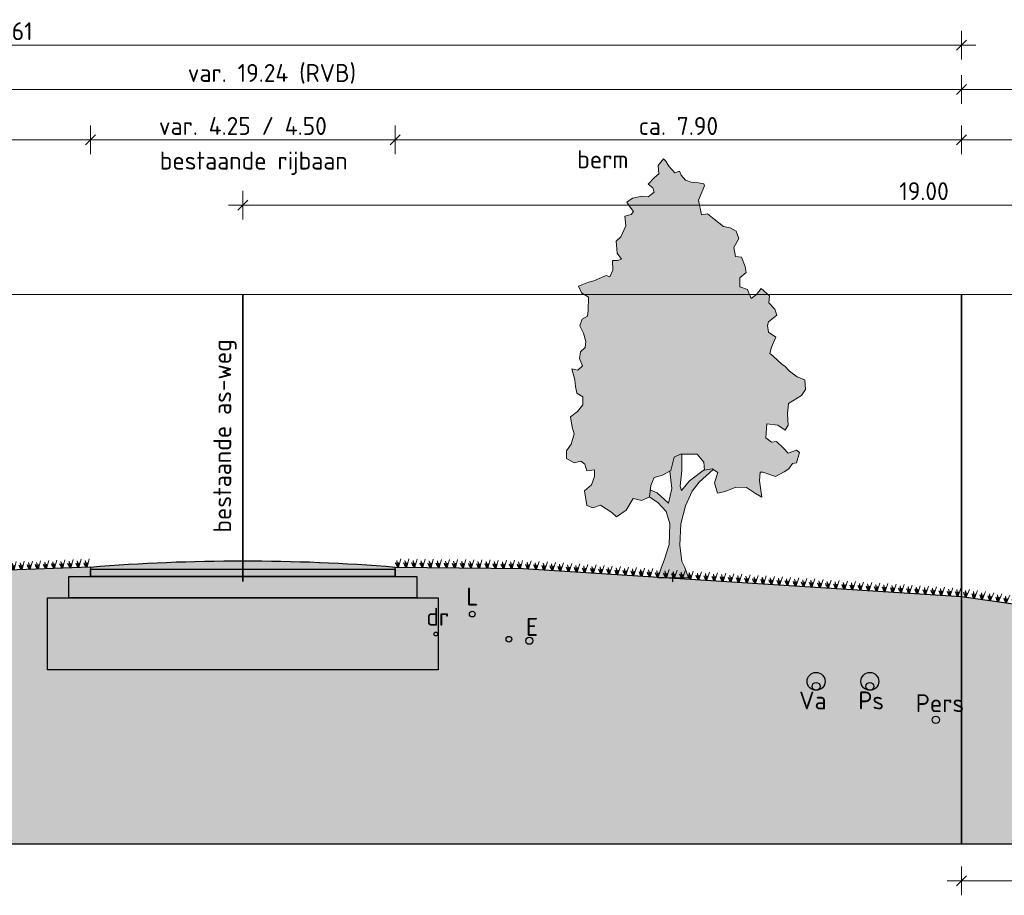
# Model space of a CAD drawing. Header units: metres. Extents: x 158819 to 159767, y 483764 to 484333.
# Tile 31 of 41: x 159344 to 159358, y 484028 to 484040. Entities that reach past the tile are written whole.
import ezdxf

# ---------------------------------------------------------------- set-up
doc = ezdxf.new("R2010")
doc.units = ezdxf.units.M
doc.linetypes.add('AL-NAP_LIJN', pattern=[15.25, 12, -1.5, 0.25, -1.5])
doc.linetypes.add('XX-HART', pattern=[12, 4, -2, 0, -2, 4])
doc.layers.get('0').update_dxf_attribs({"lineweight": 25})
doc.layers.get('Defpoints').update_dxf_attribs({"lineweight": 25, "true_color": 0xff7fff})
for name, color, linetype, lineweight in [('N-WE-GR-BOOM-1e-A', 90, 'Continuous', 25), ('N-WE-GR-BOOM-1e-SD', 90, 'Continuous', 25), ('N-WE-KG-GRENS_PERCEEL-G', 150, 'KG-PERCEEL', 35), ('N-WE-VH-KANTVERHARDING-G', 7, 'Continuous', 25), ('X-XX-AL-M', 7, 'Continuous', 18), ('X-XX-AL-NAP-G', 7, 'AL-NAP_LIJN', 18), ('X-XX-AL-PROFIEL-B-G', 7, 'Continuous', 25), ('X-XX-AL-PROFIELEN_NIEUWE-G', 7, 'Continuous', 35), ('X-XX-AL-T25', 7, 'Continuous', 25)]:
    doc.layers.add(name, color=color, linetype=linetype, lineweight=lineweight)
doc.layers.add('N-WE-GR-BOOM-S', color=7, linetype='Continuous', lineweight=40, true_color=0x009900)
doc.layers.add('X-XX-AL-HARTLIJN-G', color=7, linetype='XX-HART', lineweight=35, true_color=0xff2e2e)
doc.layers.add('N-WE-GR-WEGEN-A', color=7, linetype='Continuous', lineweight=40, true_color=0xffd6ad, transparency=0.4)
doc.styles.add('NLCS-ISO-M100-T25', font='NLCS-ISO.ttf')
doc.styles.get("Standard").update_dxf_attribs({"font": 'NLCS-ISO.ttf'})
doc.linetypes.add('KG-PERCEEL', pattern='A,5.5,-2,["P",Standard,S=1.8,R=0,X=-0.5,Y=-0.9],-2,5.5,-2,[5,NLCS.shx,S=0.75,R=0,X=0,Y=0],-2', length=19)
doc.dimstyles.new('NLCS-M100-T25-SCHRAP-X_L2_H1', dxfattribs={"dimscale": 0.1, "dimtxt": 2.5, "dimasz": 1.4, "dimexe": 2, "dimexo": 2, "dimgap": 0.7, "dimtad": 1, "dimzin": 0, "dimdsep": 46, "dimtxsty": 'NLCS-ISO-M100-T25', "dimblk": 'OBLIQUE', "dimcen": 0, "dimdle": 2, "dimclrd": 256, "dimclre": 256, "dimclrt": 256, "dimadec": 1, "dimazin": 0, "dimtfac": 1, "dimtofl": 0, "dimtmove": 1, "dimatfit": 0, "dimldrblk": 'OBLIQUE', "dimfxl": 2, "dimfxlon": 1, "dimtfill": 1, "dimtfillclr": 254, "dimtolj": 1, "dimtzin": 0, "dimlwd": 18, "dimlwe": 18, "dimarcsym": 0})

# ---------------------------------------------------------------- blocks, each defined once
blk = doc.blocks.new('_Oblique')
at = {"color": 0, "linetype": 'ByBlock', "lineweight": -2}
blk.add_line((-0.5, -0.5), (0.5, 0.5), dxfattribs=at)
blk = doc.blocks.new('*D128')
at = {"layer": 'Defpoints', "color": 0, "transparency": 16777216}
for p in [(159357.459, 484031.396), (159366.434, 484029.613), (159366.434, 484028.38)]:
    blk.add_point(p, dxfattribs=at)
at = {"layer": 'X-XX-AL-M', "linetype": 'Continuous', "lineweight": 18, "transparency": 16777216}
for p, q in [((159357.459, 484028.58), (159357.459, 484028.18)), ((159366.434, 484028.58), (159366.434, 484028.18)), ((159357.259, 484028.38), (159366.634, 484028.38))]:
    blk.add_line(p, q, dxfattribs=at)
at = {"layer": 'X-XX-AL-M', "lineweight": 18, "transparency": 16777216, "xscale": 0.14, "yscale": 0.14, "zscale": 0.14, "rotation": 180}
blk.add_blockref('_Oblique', (159357.459, 484028.38), dxfattribs=at)
at = {"layer": 'X-XX-AL-M', "lineweight": 18, "transparency": 16777216, "xscale": 0.14, "yscale": 0.14, "zscale": 0.14}
blk.add_blockref('_Oblique', (159366.434, 484028.38), dxfattribs=at)
at = {"layer": 'X-XX-AL-M', "transparency": 16777216, "insert": (159361.947, 484028.613), "char_height": 0.25, "attachment_point": 5, "style": 'NLCS-ISO-M100-T25', "bg_fill": 3, "box_fill_scale": 1.1, "bg_fill_color": 256, "bg_fill_true_color": 13158600, "bg_fill_transparency": 0}
blk.add_mtext('\\A1;Grond aankoop', dxfattribs=at)
blk = doc.blocks.new('*D129')
at = {"layer": 'Defpoints', "color": 0, "transparency": 16777216}
for p in [(159366.434, 484039.417), (159357.459, 484036.559), (159366.434, 484036.559)]:
    blk.add_point(p, dxfattribs=at)
at = {"layer": 'X-XX-AL-PROFIELEN_NIEUWE-G', "linetype": 'Continuous', "lineweight": 18, "transparency": 16777216}
for p, q in [((159357.459, 484039.217), (159357.459, 484039.617)), ((159366.434, 484039.217), (159366.434, 484039.617)), ((159357.259, 484039.417), (159366.634, 484039.417))]:
    blk.add_line(p, q, dxfattribs=at)
at = {"layer": 'X-XX-AL-PROFIELEN_NIEUWE-G', "lineweight": 18, "transparency": 16777216, "xscale": 0.14, "yscale": 0.14, "zscale": 0.14, "rotation": 180}
blk.add_blockref('_Oblique', (159357.459, 484039.417), dxfattribs=at)
at = {"layer": 'X-XX-AL-PROFIELEN_NIEUWE-G', "lineweight": 18, "transparency": 16777216, "xscale": 0.14, "yscale": 0.14, "zscale": 0.14}
blk.add_blockref('_Oblique', (159366.434, 484039.417), dxfattribs=at)
at = {"layer": 'X-XX-AL-PROFIELEN_NIEUWE-G', "transparency": 16777216, "insert": (159361.947, 484039.612), "char_height": 0.25, "attachment_point": 5, "style": 'NLCS-ISO-M100-T25', "bg_fill": 3, "box_fill_scale": 1.1, "bg_fill_color": 256, "bg_fill_true_color": 13158600, "bg_fill_transparency": 0}
blk.add_mtext('\\A1;var. 8.97', dxfattribs=at)
blk = doc.blocks.new('*D131')
at = {"layer": 'Defpoints', "color": 0, "transparency": 16777216}
for p in [(159349.559, 484038.715), (159345.309, 484033.062), (159349.559, 484032.759)]:
    blk.add_point(p, dxfattribs=at)
at = {"layer": 'X-XX-AL-M', "linetype": 'Continuous', "lineweight": 18, "transparency": 16777216}
for p, q in [((159345.309, 484038.515), (159345.309, 484038.915)), ((159349.559, 484038.515), (159349.559, 484038.915)), ((159345.109, 484038.715), (159349.759, 484038.715))]:
    blk.add_line(p, q, dxfattribs=at)
at = {"layer": 'X-XX-AL-M', "lineweight": 18, "transparency": 16777216, "xscale": 0.14, "yscale": 0.14, "zscale": 0.14, "rotation": 180}
blk.add_blockref('_Oblique', (159345.309, 484038.715), dxfattribs=at)
at = {"layer": 'X-XX-AL-M', "lineweight": 18, "transparency": 16777216, "xscale": 0.14, "yscale": 0.14, "zscale": 0.14}
blk.add_blockref('_Oblique', (159349.559, 484038.715), dxfattribs=at)
at = {"layer": 'X-XX-AL-M', "transparency": 16777216, "insert": (159347.434, 484038.91), "char_height": 0.25, "attachment_point": 5, "style": 'NLCS-ISO-M100-T25', "bg_fill": 3, "box_fill_scale": 1.1, "bg_fill_color": 256, "bg_fill_true_color": 13158600, "bg_fill_transparency": 0}
blk.add_mtext('\\A1;var. 4.25 / 4.50', dxfattribs=at)
blk = doc.blocks.new('*D132')
at = {"layer": 'Defpoints', "color": 0, "transparency": 16777216}
for p in [(159357.459, 484038.715), (159349.559, 484032.759), (159357.459, 484032.459)]:
    blk.add_point(p, dxfattribs=at)
at = {"layer": 'X-XX-AL-M', "linetype": 'Continuous', "lineweight": 18, "transparency": 16777216}
for p, q in [((159349.559, 484038.515), (159349.559, 484038.915)), ((159357.459, 484038.515), (159357.459, 484038.915)), ((159349.359, 484038.715), (159357.659, 484038.715))]:
    blk.add_line(p, q, dxfattribs=at)
at = {"layer": 'X-XX-AL-M', "lineweight": 18, "transparency": 16777216, "xscale": 0.14, "yscale": 0.14, "zscale": 0.14, "rotation": 180}
blk.add_blockref('_Oblique', (159349.559, 484038.715), dxfattribs=at)
at = {"layer": 'X-XX-AL-M', "lineweight": 18, "transparency": 16777216, "xscale": 0.14, "yscale": 0.14, "zscale": 0.14}
blk.add_blockref('_Oblique', (159357.459, 484038.715), dxfattribs=at)
at = {"layer": 'X-XX-AL-M', "transparency": 16777216, "insert": (159353.509, 484038.91), "char_height": 0.25, "attachment_point": 5, "style": 'NLCS-ISO-M100-T25', "bg_fill": 3, "box_fill_scale": 1.1, "bg_fill_color": 256, "bg_fill_true_color": 13158600, "bg_fill_transparency": 0}
blk.add_mtext('\\A1;ca. 7.90', dxfattribs=at)
blk = doc.blocks.new('*D135')
at = {"layer": 'Defpoints', "color": 0, "transparency": 16777216}
for p in [(159345.309, 484038.715), (159340.699, 484036.559), (159345.309, 484033.062)]:
    blk.add_point(p, dxfattribs=at)
at = {"layer": 'X-XX-AL-M', "linetype": 'Continuous', "lineweight": 18, "transparency": 16777216}
for p, q in [((159340.699, 484038.515), (159340.699, 484038.915)), ((159345.309, 484038.515), (159345.309, 484038.915)), ((159340.499, 484038.715), (159345.509, 484038.715))]:
    blk.add_line(p, q, dxfattribs=at)
at = {"layer": 'X-XX-AL-M', "lineweight": 18, "transparency": 16777216, "xscale": 0.14, "yscale": 0.14, "zscale": 0.14, "rotation": 180}
blk.add_blockref('_Oblique', (159340.699, 484038.715), dxfattribs=at)
at = {"layer": 'X-XX-AL-M', "lineweight": 18, "transparency": 16777216, "xscale": 0.14, "yscale": 0.14, "zscale": 0.14}
blk.add_blockref('_Oblique', (159345.309, 484038.715), dxfattribs=at)
at = {"layer": 'X-XX-AL-M', "transparency": 16777216, "insert": (159343.004, 484038.91), "char_height": 0.25, "attachment_point": 5, "style": 'NLCS-ISO-M100-T25', "bg_fill": 3, "box_fill_scale": 1.1, "bg_fill_color": 256, "bg_fill_true_color": 13158600, "bg_fill_transparency": 0}
blk.add_mtext('\\A1;ca. 4.61', dxfattribs=at)
blk = doc.blocks.new('*D136')
at = {"layer": 'Defpoints', "color": 0, "transparency": 16777216}
for p in [(159357.459, 484039.417), (159338.219, 484036.559), (159357.459, 484036.559)]:
    blk.add_point(p, dxfattribs=at)
at = {"layer": 'X-XX-AL-M', "linetype": 'Continuous', "lineweight": 18, "transparency": 16777216}
for p, q in [((159338.219, 484039.217), (159338.219, 484039.617)), ((159357.459, 484039.217), (159357.459, 484039.617)), ((159338.019, 484039.417), (159357.659, 484039.417))]:
    blk.add_line(p, q, dxfattribs=at)
at = {"layer": 'X-XX-AL-M', "lineweight": 18, "transparency": 16777216, "xscale": 0.14, "yscale": 0.14, "zscale": 0.14, "rotation": 180}
blk.add_blockref('_Oblique', (159338.219, 484039.417), dxfattribs=at)
at = {"layer": 'X-XX-AL-M', "lineweight": 18, "transparency": 16777216, "xscale": 0.14, "yscale": 0.14, "zscale": 0.14}
blk.add_blockref('_Oblique', (159357.459, 484039.417), dxfattribs=at)
at = {"layer": 'X-XX-AL-M', "transparency": 16777216, "insert": (159347.839, 484039.637), "char_height": 0.25, "attachment_point": 5, "style": 'NLCS-ISO-M100-T25', "bg_fill": 3, "box_fill_scale": 1.1, "bg_fill_color": 256, "bg_fill_true_color": 13158600, "bg_fill_transparency": 0}
blk.add_mtext('\\A1;var. 19.24 (RVB)', dxfattribs=at)
blk = doc.blocks.new('*D126')
at = {"layer": 'Defpoints', "color": 0, "transparency": 16777216}
for p in [(159357.459, 484040.037), (159330.849, 484036.559), (159357.459, 484036.559)]:
    blk.add_point(p, dxfattribs=at)
at = {"layer": 'X-XX-AL-M', "linetype": 'Continuous', "lineweight": 18, "transparency": 16777216}
for p, q in [((159330.849, 484039.837), (159330.849, 484040.237)), ((159357.459, 484039.837), (159357.459, 484040.237)), ((159330.649, 484040.037), (159357.659, 484040.037))]:
    blk.add_line(p, q, dxfattribs=at)
at = {"layer": 'X-XX-AL-M', "lineweight": 18, "transparency": 16777216, "xscale": 0.14, "yscale": 0.14, "zscale": 0.14, "rotation": 180}
blk.add_blockref('_Oblique', (159330.849, 484040.037), dxfattribs=at)
at = {"layer": 'X-XX-AL-M', "lineweight": 18, "transparency": 16777216, "xscale": 0.14, "yscale": 0.14, "zscale": 0.14}
blk.add_blockref('_Oblique', (159357.459, 484040.037), dxfattribs=at)
at = {"layer": 'X-XX-AL-M', "transparency": 16777216, "insert": (159344.154, 484040.232), "char_height": 0.25, "attachment_point": 5, "style": 'NLCS-ISO-M100-T25', "bg_fill": 3, "box_fill_scale": 1.1, "bg_fill_color": 256, "bg_fill_true_color": 13158600, "bg_fill_transparency": 0}
blk.add_mtext('\\A1;26.61', dxfattribs=at)
blk = doc.blocks.new('*D156')
at = {"layer": 'Defpoints', "color": 0, "transparency": 16777216}
for p in [(159366.434, 484037.806), (159347.434, 484036.559), (159366.434, 484036.559)]:
    blk.add_point(p, dxfattribs=at)
at = {"layer": 'X-XX-AL-M', "linetype": 'Continuous', "lineweight": 18, "transparency": 16777216}
for p, q in [((159347.434, 484037.606), (159347.434, 484038.006)), ((159366.434, 484037.606), (159366.434, 484038.006)), ((159347.234, 484037.806), (159366.634, 484037.806))]:
    blk.add_line(p, q, dxfattribs=at)
at = {"layer": 'X-XX-AL-M', "lineweight": 18, "transparency": 16777216, "xscale": 0.14, "yscale": 0.14, "zscale": 0.14, "rotation": 180}
blk.add_blockref('_Oblique', (159347.434, 484037.806), dxfattribs=at)
at = {"layer": 'X-XX-AL-M', "lineweight": 18, "transparency": 16777216, "xscale": 0.14, "yscale": 0.14, "zscale": 0.14}
blk.add_blockref('_Oblique', (159366.434, 484037.806), dxfattribs=at)
at = {"layer": 'X-XX-AL-M', "transparency": 16777216, "insert": (159356.934, 484038.001), "char_height": 0.25, "attachment_point": 5, "style": 'NLCS-ISO-M100-T25', "bg_fill": 3, "box_fill_scale": 1.1, "bg_fill_color": 256, "bg_fill_true_color": 13158600, "bg_fill_transparency": 0}
blk.add_mtext('\\A1;19.00', dxfattribs=at)
blk = doc.blocks.new('SGR-BOOM_S01_V_ZIJ-D')
at = {"layer": 'N-WE-GR-BOOM-1e-A', "transparency": 33554585}
h = blk.add_hatch(color=256, dxfattribs=at)
h.dxf.hatch_style = 1
h.set_gradient(color1=(254, 204, 102), color2=(108, 181, 90), tint=1, name='CYLINDER')
h.paths.add_polyline_path([(-1.056, 11.496), (-0.874, 11.68), (-0.792, 11.622), (-0.684, 11.475), (-0.477, 11.294), (-0.312, 11.337), (-0.253, 11.231), (-0.105, 11.091), (0.102, 11.028), (0.349, 11.012), (0.538, 10.99), (0.556, 10.931), (0.353, 10.535), (0.462, 10.124), (0.668, 10.149), (0.893, 10.004), (1.224, 9.8), (1.454, 9.761), (1.661, 9.663), (1.763, 9.457), (1.582, 9.209), (1.643, 8.962), (1.849, 8.94), (1.975, 8.676), (2.018, 8.511), (1.795, 8.362), (1.797, 8.115), (2.062, 8.035), (2.188, 7.789), (2.376, 7.896), (2.539, 8.062), (2.829, 7.858), (2.807, 7.67), (3.015, 7.489), (3.081, 7.325), (2.794, 7.134), (2.753, 7.034), (2.796, 6.845), (3.044, 6.706), (2.899, 6.434), (2.842, 6.251), (2.942, 6.187), (3.274, 5.943), (3.357, 5.902), (3.523, 5.762), (3.795, 5.599), (4.06, 5.519), (4.086, 5.248), (3.94, 5.082), (3.489, 4.855), (3.45, 4.566), (3.476, 4.254), (3.371, 4.112), (3.122, 4.252), (2.734, 4.29), (2.695, 3.901), (2.902, 3.779), (3.067, 3.798), (3.316, 3.611), (3.482, 3.471), (3.77, 3.556), (3.87, 3.492), (3.772, 3.203), (3.625, 3.184), (3.503, 3.036), (3.339, 2.952), (3.033, 2.826), (2.597, 2.946), (2.497, 2.946), (2.475, 2.698), (2.561, 2.246), (2.337, 2.35), (2.023, 2.512), (1.652, 2.527), (1.282, 2.4), (1.018, 2.357), (0.91, 2.645), (1.031, 2.934), (0.824, 3.038), (0.559, 2.995), (0.534, 3.219), (0.303, 3.447), (-0.274, 3.442), (-0.497, 3.358), (-0.618, 2.986), (-0.906, 2.86), (-1.193, 2.793), (-1.315, 2.568), (-1.354, 2.256), (-1.624, 2.154), (-1.931, 2.21), (-2.175, 1.879), (-2.504, 1.694), (-2.669, 1.816), (-3.066, 2.019), (-3.33, 1.952), (-3.536, 2.015), (-3.622, 2.427), (-3.376, 2.593), (-3.278, 2.818), (-3.279, 3.006), (-3.544, 2.981), (-3.61, 3.169), (-3.752, 3.25), (-3.981, 3.207), (-4.247, 3.328), (-4.249, 3.535), (-4.086, 3.724), (-3.988, 4.013), (-4.048, 4.195), (-4.115, 4.483), (-3.869, 4.633), (-3.682, 4.817), (-3.684, 5.046), (-3.891, 5.145), (-3.933, 5.333), (-3.958, 5.515), (-4.061, 5.826), (-3.854, 5.787), (-3.691, 5.912), (-3.798, 6.117), (-3.758, 6.3), (-3.595, 6.425), (-3.572, 6.59), (-3.657, 6.818), (-3.782, 7.024), (-3.701, 7.207), (-3.519, 7.291), (-3.497, 7.456), (-3.482, 7.827), (-3.73, 7.948), (-3.832, 8.136), (-3.485, 8.239), (-3.297, 8.281), (-3.115, 8.348), (-2.868, 8.432), (-2.745, 8.392), (-2.64, 8.575), (-2.642, 8.846), (-2.477, 8.847), (-2.336, 8.889), (-2.479, 9.053), (-2.523, 9.383), (-2.359, 9.507), (-2.179, 9.815), (-2.222, 10.085), (-1.993, 10.128), (-1.911, 10.212), (-2.036, 10.334), (-2.143, 10.475), (-1.955, 10.582), (-1.626, 10.644), (-1.402, 10.628), (-1.197, 10.753), (-1.239, 10.876), (-1.405, 10.975), (-1.177, 11.165), (-1.036, 11.266)])
h = blk.add_hatch(color=256, dxfattribs=at)
h.dxf.hatch_style = 1
h.set_gradient(color1=(99, 100, 102), color2=(88, 186, 72), tint=1, name='INVCURVED')
h.paths.add_polyline_path([(-0.098, 2.001), (0.128, 2.415), (0.374, 2.664), (0.861, 3.02), (0.824, 3.038), (0.559, 2.995), (0.557, 3.016), (0.044, 2.703), (-0.243, 2.43), (-0.285, 2.553), (-0.229, 2.989), (-0.233, 3.442), (-0.274, 3.442), (-0.497, 3.358), (-0.618, 2.986), (-0.646, 2.974), (-0.573, 2.492), (-0.693, 2.079), (-1.09, 2.364), (-1.33, 2.45), (-1.356, 2.244), (-1.064, 2.093), (-0.774, 1.848), (-0.648, 1.502), (-0.667, 0.925), (-0.846, 0.488), (-1.08, 0), (0, 0), (-0.126, 0.287), (-0.227, 0.452), (-0.296, 0.904), (-0.259, 1.505)])
at = {"lineweight": 0}
for p, q in [((-0.233, 3.442), (-0.229, 2.989)), ((-0.573, 2.492), (-0.646, 2.974)), ((-0.229, 2.989), (-0.285, 2.553)), ((0.044, 2.703), (0.557, 3.016)), ((0.861, 3.02), (0.374, 2.664)), ((-0.693, 2.079), (-0.573, 2.492)), ((-0.285, 2.553), (-0.243, 2.43)), ((-0.243, 2.43), (0.044, 2.703)), ((0.374, 2.664), (0.128, 2.415)), ((-1.368, 2.251), (-1.064, 2.093)), ((-1.33, 2.45), (-1.09, 2.364)), ((-1.09, 2.364), (-0.693, 2.079)), ((0.128, 2.415), (-0.098, 2.001)), ((-1.064, 2.093), (-0.774, 1.848)), ((-0.098, 2.001), (-0.259, 1.505)), ((-0.774, 1.848), (-0.648, 1.502)), ((-0.648, 1.502), (-0.667, 0.925)), ((-0.259, 1.505), (-0.296, 0.904)), ((-0.667, 0.925), (-0.846, 0.488)), ((-0.296, 0.904), (-0.227, 0.452)), ((-0.846, 0.488), (-1.08, 0)), ((-0.227, 0.452), (-0.126, 0.287)), ((-0.126, 0.287), (0, 0)), ((-1.08, 0), (0, 0))]:
    blk.add_line(p, q, dxfattribs=at)
at = {"lineweight": 0, "flags": 128}
blk.add_lwpolyline([(-1.056, 11.496), (-0.874, 11.68), (-0.792, 11.622), (-0.684, 11.475), (-0.477, 11.294), (-0.312, 11.337), (-0.253, 11.231), (-0.105, 11.091), (0.102, 11.028), (0.349, 11.012), (0.538, 10.99), (0.556, 10.931), (0.353, 10.535), (0.462, 10.124), (0.668, 10.149), (0.893, 10.004), (1.224, 9.8), (1.454, 9.761), (1.661, 9.663), (1.763, 9.457), (1.582, 9.209), (1.643, 8.962), (1.849, 8.94), (1.975, 8.676), (2.018, 8.511), (1.795, 8.362), (1.797, 8.115), (2.062, 8.035), (2.188, 7.789), (2.376, 7.896), (2.539, 8.062), (2.829, 7.858), (2.807, 7.67), (3.015, 7.489), (3.081, 7.325), (2.794, 7.134), (2.753, 7.034), (2.796, 6.845), (3.044, 6.706), (2.899, 6.434), (2.842, 6.251), (2.942, 6.187), (3.274, 5.943), (3.357, 5.902), (3.523, 5.762), (3.795, 5.599), (4.06, 5.519), (4.086, 5.248), (3.94, 5.082), (3.489, 4.855), (3.45, 4.566), (3.476, 4.254), (3.371, 4.112), (3.122, 4.252), (2.734, 4.29), (2.695, 3.901), (2.902, 3.779), (3.067, 3.798), (3.316, 3.611), (3.482, 3.471), (3.77, 3.556), (3.87, 3.492), (3.772, 3.203), (3.625, 3.184), (3.503, 3.036), (3.339, 2.952), (3.033, 2.826), (2.597, 2.946), (2.497, 2.946), (2.475, 2.698), (2.561, 2.246), (2.337, 2.35), (2.023, 2.512), (1.652, 2.527), (1.282, 2.4), (1.018, 2.357), (0.91, 2.645), (1.031, 2.934), (0.824, 3.038), (0.559, 2.995), (0.534, 3.219), (0.303, 3.447), (-0.274, 3.442), (-0.497, 3.358), (-0.618, 2.986), (-0.906, 2.86), (-1.193, 2.793), (-1.315, 2.568), (-1.354, 2.256), (-1.624, 2.154), (-1.931, 2.21), (-2.175, 1.879), (-2.504, 1.694), (-2.669, 1.816), (-3.066, 2.019), (-3.33, 1.952), (-3.536, 2.015), (-3.622, 2.427), (-3.376, 2.593), (-3.278, 2.818), (-3.279, 3.006), (-3.544, 2.981), (-3.61, 3.169), (-3.752, 3.25), (-3.981, 3.207), (-4.247, 3.328), (-4.249, 3.535), (-4.086, 3.724), (-3.988, 4.013), (-4.048, 4.195), (-4.115, 4.483), (-3.869, 4.633), (-3.682, 4.817), (-3.684, 5.046), (-3.891, 5.145), (-3.933, 5.333), (-3.958, 5.515), (-4.061, 5.826), (-3.854, 5.787), (-3.691, 5.912), (-3.798, 6.117), (-3.758, 6.3), (-3.595, 6.425), (-3.572, 6.59), (-3.657, 6.818), (-3.782, 7.024), (-3.701, 7.207), (-3.519, 7.291), (-3.497, 7.456), (-3.482, 7.827), (-3.73, 7.948), (-3.832, 8.136), (-3.485, 8.239), (-3.297, 8.281), (-3.115, 8.348), (-2.868, 8.432), (-2.745, 8.392), (-2.64, 8.575), (-2.642, 8.846), (-2.477, 8.847), (-2.336, 8.889), (-2.479, 9.053), (-2.523, 9.383), (-2.359, 9.507), (-2.179, 9.815), (-2.222, 10.085), (-1.993, 10.128), (-1.911, 10.212), (-2.036, 10.334), (-2.143, 10.475), (-1.955, 10.582), (-1.626, 10.644), (-1.402, 10.628), (-1.197, 10.753), (-1.239, 10.876), (-1.405, 10.975), (-1.177, 11.165), (-1.036, 11.266)], close=True, dxfattribs=at)
at = {"layer": 'Defpoints'}
blk.add_line((-0.54, -0.119), (-0.54, 0.13), dxfattribs=at)
blk = doc.blocks.new('*U278')
for points in [[(0, 0), (4.25, 0), (4.25, -0.1), (0, -0.1)], [(-0.3, -0.1), (4.55, -0.1), (4.55, -0.4), (-0.3, -0.4)], [(-0.6, -0.4), (4.85, -0.4), (4.85, -1.4), (-0.6, -1.4)]]:
    blk.add_lwpolyline(points, close=True)
blk = doc.blocks.new('Gras-01')
at = {"layer": 'N-WE-GR-BOOM-S', "color": 85, "lineweight": 9, "true_color": 0x58ba48}
for p, q in [((0, 0), (0.004, 0.063)), ((0.003, 0), (0.034, 0.114))]:
    blk.add_line(p, q, dxfattribs=at)
at = {"layer": 'N-WE-GR-BOOM-S', "color": 85, "lineweight": 9, "true_color": 0x58ba48, "flags": 128}
for points in [[(-0.042, 0.06, 0.10285), (-0.006, 0)], [(-0.042, 0.06, -0.10285), (-0.006, 0)], [(-0.002, 0, -0.071887), (-0.022, 0.092)], [(-0.002, 0, 0.071887), (-0.022, 0.092)]]:
    blk.add_lwpolyline(points, format="xyb", dxfattribs=at)
blk = doc.blocks.new('*U279')
at = {"layer": 'N-WE-VH-KANTVERHARDING-G', "rotation": 177.885012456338}
blk.add_blockref('Gras-01', (0.051, 0), dxfattribs=at)
blk = doc.blocks.new('*U280')
at = {"layer": 'N-WE-VH-KANTVERHARDING-G', "color": 0, "linetype": 'ByBlock', "lineweight": -2, "transparency": 16777216}
for p, rotation in [((159343.498, 484032.692), 182.114987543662), ((159343.611, 484032.697), 182.114987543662), ((159343.724, 484032.701), 182.114987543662), ((159343.837, 484032.705), 182.114987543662), ((159343.95, 484032.709), 182.114987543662), ((159344.064, 484032.713), 182.114987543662), ((159344.177, 484032.718), 182.114987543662), ((159344.29, 484032.722), 182.114987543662), ((159344.403, 484032.726), 182.114987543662), ((159344.517, 484032.73), 182.114987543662), ((159344.63, 484032.734), 182.114987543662), ((159344.743, 484032.738), 182.114987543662), ((159344.856, 484032.743), 182.114987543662), ((159344.97, 484032.747), 182.114987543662), ((159345.083, 484032.751), 182.114987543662), ((159345.196, 484032.755), 182.114987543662), ((159345.309, 484032.759), 182.114987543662), ((159331.261, 484032.552), 181.0680713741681), ((159331.375, 484032.554), 181.0680713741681), ((159331.488, 484032.556), 181.0680713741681), ((159331.601, 484032.559), 181.0680713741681), ((159331.714, 484032.561), 181.0680713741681), ((159331.828, 484032.563), 181.0680713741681), ((159331.941, 484032.565), 181.0680713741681), ((159332.054, 484032.567), 181.0680713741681), ((159332.168, 484032.569), 181.0680713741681), ((159332.281, 484032.571), 181.0680713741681), ((159332.394, 484032.573), 181.0680713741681), ((159332.508, 484032.575), 181.0680713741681), ((159332.621, 484032.578), 181.0680713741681), ((159332.734, 484032.58), 181.0680713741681), ((159332.847, 484032.582), 181.0680713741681), ((159332.961, 484032.584), 181.0680713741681), ((159333.074, 484032.586), 181.0680713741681), ((159333.187, 484032.588), 181.0680713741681), ((159333.301, 484032.59), 181.0680713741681), ((159333.414, 484032.592), 181.0680713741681), ((159333.527, 484032.594), 181.0680713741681), ((159333.64, 484032.597), 181.0680713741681), ((159333.754, 484032.599), 181.0680713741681), ((159333.867, 484032.601), 181.0680713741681), ((159333.98, 484032.603), 181.0680713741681), ((159334.094, 484032.605), 181.0680713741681), ((159334.207, 484032.607), 181.0680713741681), ((159334.32, 484032.609), 181.0680713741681), ((159334.433, 484032.611), 181.0680713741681), ((159334.547, 484032.613), 181.0680713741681), ((159334.66, 484032.616), 181.0680713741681), ((159334.773, 484032.618), 181.0680713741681), ((159334.887, 484032.62), 181.0680713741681), ((159335, 484032.622), 181.0680713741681), ((159335.113, 484032.624), 181.0680713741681), ((159335.227, 484032.626), 181.0680713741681), ((159335.34, 484032.628), 179.8927059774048), ((159335.453, 484032.627), 179.8927059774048), ((159335.566, 484032.627), 179.8927059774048), ((159335.68, 484032.627), 179.8927059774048), ((159335.793, 484032.627), 179.8927059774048), ((159335.906, 484032.627), 179.8927059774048), ((159336.02, 484032.626), 179.8927059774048), ((159336.133, 484032.626), 179.8927059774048), ((159336.246, 484032.626), 179.8927059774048), ((159336.36, 484032.626), 179.8927059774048), ((159336.473, 484032.626), 179.8927059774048), ((159336.586, 484032.625), 179.8927059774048), ((159336.7, 484032.625), 179.8927059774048), ((159336.813, 484032.625), 179.8927059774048), ((159336.926, 484032.625), 179.8927059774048), ((159337.04, 484032.624), 179.8927059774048), ((159337.153, 484032.624), 179.8927059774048), ((159337.266, 484032.624), 179.8927059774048), ((159337.379, 484032.624), 179.8927059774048), ((159337.493, 484032.624), 179.8927059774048), ((159337.606, 484032.623), 179.8927059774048), ((159337.719, 484032.623), 179.8927059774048), ((159337.833, 484032.623), 179.8927059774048), ((159337.946, 484032.623), 179.8927059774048), ((159338.059, 484032.623), 179.8927059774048), ((159338.173, 484032.622), 179.8927059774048), ((159338.286, 484032.622), 179.8927059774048), ((159338.399, 484032.622), 179.8927059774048), ((159338.513, 484032.622), 179.8927059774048), ((159338.626, 484032.621), 179.8927059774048), ((159338.739, 484032.621), 179.8927059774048), ((159338.853, 484032.621), 179.8927059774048), ((159338.966, 484032.621), 179.8927059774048), ((159339.079, 484032.621), 179.8927059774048), ((159339.192, 484032.62), 179.8927059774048), ((159339.306, 484032.62), 179.8927059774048), ((159339.419, 484032.62), 179.8927059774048), ((159339.532, 484032.62), 179.8927059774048), ((159339.646, 484032.62), 179.8927059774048), ((159339.759, 484032.619), 179.8927059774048), ((159339.872, 484032.621), 180.8695276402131), ((159339.986, 484032.623), 180.8695276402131), ((159340.099, 484032.624), 180.8695276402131), ((159340.212, 484032.626), 180.8695276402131), ((159340.326, 484032.628), 180.8695276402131), ((159340.439, 484032.63), 180.8695276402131), ((159340.552, 484032.631), 180.8695276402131), ((159340.665, 484032.633), 180.8695276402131), ((159340.779, 484032.635), 180.8695276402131), ((159340.892, 484032.637), 180.8695276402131), ((159341.005, 484032.638), 180.8695276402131), ((159341.119, 484032.64), 180.8695276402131), ((159341.232, 484032.642), 180.8695276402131), ((159341.345, 484032.643), 180.8695276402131), ((159341.459, 484032.645), 180.8695276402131), ((159341.572, 484032.647), 180.8695276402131), ((159341.685, 484032.649), 180.8695276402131), ((159341.798, 484032.65), 180.8695276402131), ((159341.912, 484032.652), 180.8695276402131), ((159342.025, 484032.654), 180.8695276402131), ((159342.138, 484032.655), 180.8695276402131), ((159342.252, 484032.657), 180.8695276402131), ((159342.365, 484032.659), 180.8695276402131), ((159342.478, 484032.661), 180.8695276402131), ((159342.592, 484032.662), 180.8695276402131), ((159342.705, 484032.664), 180.8695276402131), ((159342.818, 484032.667), 182.114987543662), ((159342.931, 484032.672), 182.114987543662), ((159343.045, 484032.676), 182.114987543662), ((159343.158, 484032.68), 182.114987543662), ((159343.271, 484032.684), 182.114987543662), ((159343.384, 484032.688), 182.114987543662), ((159330.128, 484032.531), 181.0680713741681), ((159330.242, 484032.533), 181.0680713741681), ((159330.355, 484032.535), 181.0680713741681), ((159330.468, 484032.537), 181.0680713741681), ((159330.582, 484032.54), 181.0680713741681), ((159330.695, 484032.542), 181.0680713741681), ((159330.808, 484032.544), 181.0680713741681), ((159330.921, 484032.546), 181.0680713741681), ((159331.035, 484032.548), 181.0680713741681), ((159331.148, 484032.55), 181.0680713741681)]:
    blk.add_blockref('*U279', p, dxfattribs=dict(at, rotation=rotation))
blk = doc.blocks.new('*U281')
at = {"layer": 'N-WE-VH-KANTVERHARDING-G', "rotation": 0.7123665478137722}
blk.add_blockref('Gras-01', (0.043, 0), dxfattribs=at)
blk = doc.blocks.new('*U282')
at = {"layer": 'N-WE-VH-KANTVERHARDING-G', "color": 0, "linetype": 'ByBlock', "lineweight": -2, "transparency": 16777216}
for p, rotation in [((159349.559, 484032.759), 359.2876334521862), ((159349.673, 484032.758), 359.2876334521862), ((159349.786, 484032.757), 359.2876334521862), ((159349.899, 484032.755), 359.2876334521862), ((159350.013, 484032.754), 359.2876334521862), ((159350.126, 484032.752), 359.2876334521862), ((159350.239, 484032.751), 359.2876334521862), ((159350.352, 484032.749), 359.2876334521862), ((159350.466, 484032.748), 359.2876334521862), ((159350.579, 484032.747), 359.2876334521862), ((159350.692, 484032.745), 359.2876334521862), ((159350.806, 484032.744), 359.2876334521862), ((159350.919, 484032.742), 359.2876334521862), ((159351.032, 484032.741), 359.2876334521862), ((159351.146, 484032.74), 359.2876334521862), ((159351.259, 484032.738), 359.2876334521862), ((159351.372, 484032.735), 356.3502545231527), ((159351.485, 484032.728), 356.3502545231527), ((159351.598, 484032.721), 356.3502545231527), ((159351.711, 484032.714), 356.3502545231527), ((159351.824, 484032.707), 356.3502545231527), ((159351.938, 484032.699), 356.3502545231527), ((159352.051, 484032.692), 356.3502545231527), ((159352.164, 484032.685), 356.3502545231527), ((159352.277, 484032.678), 356.3502545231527), ((159352.39, 484032.67), 356.3502545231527), ((159352.503, 484032.663), 356.3502545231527), ((159352.616, 484032.656), 356.3502545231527), ((159352.729, 484032.649), 356.3502545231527), ((159352.842, 484032.642), 356.3502545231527), ((159352.955, 484032.634), 356.3502545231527), ((159353.068, 484032.627), 356.3502545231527), ((159353.181, 484032.62), 356.3502545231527), ((159353.295, 484032.613), 356.3502545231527), ((159353.408, 484032.606), 356.3502545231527), ((159353.521, 484032.598), 356.3502545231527), ((159353.634, 484032.591), 356.3502545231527), ((159353.747, 484032.584), 356.3502545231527), ((159353.86, 484032.577), 356.3502545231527), ((159353.973, 484032.569), 356.3502545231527), ((159354.086, 484032.562), 356.3502545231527), ((159354.199, 484032.555), 356.3502545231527), ((159354.312, 484032.548), 356.3502545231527), ((159354.425, 484032.541), 356.3502545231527), ((159354.538, 484032.533), 356.3502545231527), ((159354.652, 484032.526), 356.3502545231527), ((159354.765, 484032.519), 356.3502545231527), ((159354.878, 484032.512), 356.3502545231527), ((159354.991, 484032.505), 356.3502545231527), ((159355.104, 484032.497), 356.3502545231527), ((159355.217, 484032.49), 356.3502545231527), ((159355.33, 484032.483), 356.3502545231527), ((159355.443, 484032.476), 356.3502545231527), ((159355.556, 484032.468), 356.3502545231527), ((159355.669, 484032.461), 356.3502545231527), ((159355.782, 484032.454), 356.3502545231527), ((159355.895, 484032.447), 356.3502545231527), ((159356.009, 484032.44), 356.3502545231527), ((159356.122, 484032.432), 356.3502545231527), ((159356.235, 484032.425), 356.3502545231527), ((159356.348, 484032.418), 356.3502545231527), ((159356.461, 484032.411), 356.3502545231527), ((159356.574, 484032.404), 356.3502545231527), ((159356.687, 484032.396), 356.3502545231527), ((159356.8, 484032.389), 356.3502545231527), ((159356.913, 484032.382), 356.3502545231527), ((159357.026, 484032.375), 356.3502545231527), ((159357.139, 484032.367), 356.3502545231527), ((159357.252, 484032.36), 356.3502545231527), ((159357.366, 484032.353), 356.3502545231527), ((159357.478, 484032.344), 351.9272832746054), ((159357.591, 484032.328), 351.9272832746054), ((159357.703, 484032.313), 351.9272832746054), ((159357.815, 484032.297), 351.9272832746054), ((159357.927, 484032.281), 351.9272832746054), ((159358.039, 484032.265), 351.9272832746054), ((159358.152, 484032.249), 351.9272832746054), ((159358.264, 484032.233), 351.9272832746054), ((159358.376, 484032.217), 351.9272832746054), ((159358.488, 484032.201), 351.9272832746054), ((159358.6, 484032.185), 351.9272832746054), ((159358.713, 484032.169), 351.9272832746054), ((159358.825, 484032.153), 351.9272832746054), ((159358.937, 484032.138), 351.9272832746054), ((159359.049, 484032.122), 351.9272832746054), ((159359.161, 484032.106), 351.9272832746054), ((159359.273, 484032.09), 351.9272832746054), ((159359.386, 484032.074), 351.9272832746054), ((159363.801, 484032.048), 326.3099324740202), ((159363.895, 484031.986), 326.3099324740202), ((159363.989, 484031.923), 326.3099324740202), ((159364.083, 484031.86), 326.3099324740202), ((159364.178, 484031.797), 326.3099324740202), ((159364.272, 484031.734), 326.3099324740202), ((159364.366, 484031.671), 326.3099324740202), ((159364.461, 484031.609), 326.3099324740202), ((159364.555, 484031.546), 326.3099324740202), ((159364.649, 484031.483), 326.3099324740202), ((159364.743, 484031.42), 326.3099324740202), ((159364.838, 484031.357), 326.3099324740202), ((159364.932, 484031.294), 326.3099324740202), ((159365.026, 484031.231), 326.3099324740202), ((159365.121, 484031.169), 326.3099324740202), ((159365.215, 484031.106), 326.3099324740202)]:
    blk.add_blockref('*U281', p, dxfattribs=dict(at, rotation=rotation))
for p in [(159359.498, 484032.059), (159359.611, 484032.059), (159359.725, 484032.059), (159359.838, 484032.059), (159359.951, 484032.059), (159360.065, 484032.059), (159360.178, 484032.059), (159360.291, 484032.059), (159360.404, 484032.059), (159360.518, 484032.059), (159360.631, 484032.059), (159360.744, 484032.059), (159360.858, 484032.059), (159360.971, 484032.059), (159361.084, 484032.059), (159361.198, 484032.059), (159361.311, 484032.059), (159361.424, 484032.059), (159361.538, 484032.059), (159361.651, 484032.059), (159361.764, 484032.059), (159361.878, 484032.059), (159361.991, 484032.059), (159362.104, 484032.059), (159362.217, 484032.059), (159362.331, 484032.059), (159362.444, 484032.059), (159362.557, 484032.059), (159362.671, 484032.059), (159362.784, 484032.059), (159362.897, 484032.059), (159363.011, 484032.059), (159363.124, 484032.059), (159363.237, 484032.059), (159363.351, 484032.059), (159363.464, 484032.059), (159363.577, 484032.059), (159363.691, 484032.059)]:
    blk.add_blockref('*U281', p, dxfattribs=at)
blk = doc.blocks.new('*D286')
at = {"layer": 'Defpoints', "color": 0, "transparency": 16777216}
for p in [(159357.459, 484038.715), (159357.459, 484036.559), (159363.784, 484032.059)]:
    blk.add_point(p, dxfattribs=at)
at = {"layer": 'X-XX-AL-M', "linetype": 'Continuous', "lineweight": 18, "transparency": 16777216}
for p, q in [((159357.459, 484038.515), (159357.459, 484038.915)), ((159363.784, 484038.515), (159363.784, 484038.915)), ((159363.984, 484038.715), (159357.259, 484038.715))]:
    blk.add_line(p, q, dxfattribs=at)
at = {"layer": 'X-XX-AL-M', "lineweight": 18, "transparency": 16777216, "xscale": 0.14, "yscale": 0.14, "zscale": 0.14, "rotation": 180}
blk.add_blockref('_Oblique', (159357.459, 484038.715), dxfattribs=at)
at = {"layer": 'X-XX-AL-M', "lineweight": 18, "transparency": 16777216, "xscale": 0.14, "yscale": 0.14, "zscale": 0.14}
blk.add_blockref('_Oblique', (159363.784, 484038.715), dxfattribs=at)
at = {"layer": 'X-XX-AL-M', "transparency": 16777216, "insert": (159360.622, 484038.91), "char_height": 0.25, "attachment_point": 5, "style": 'NLCS-ISO-M100-T25', "bg_fill": 3, "box_fill_scale": 1.1, "bg_fill_color": 256, "bg_fill_true_color": 13158600, "bg_fill_transparency": 0}
blk.add_mtext('\\A1;6.32', dxfattribs=at)

msp = doc.modelspace()

# ---------------------------------------------------------------- hatches: boundary and pattern name
at = {"layer": 'N-WE-GR-WEGEN-A', "true_color": 0x939598, "transparency": 33554559}
h = msp.add_hatch(color=252, dxfattribs=at)
h.dxf.hatch_style = 1
edge = h.paths.add_edge_path()
edge.add_line((159345.309, 484032.759), (159345.309, 484032.727))
edge.add_line((159345.309, 484032.727), (159349.559, 484032.727))
edge.add_line((159349.559, 484032.727), (159349.559, 484032.759))
edge.add_arc((159347.434, 484008.02), 24.831, 85.0907, 94.9093)
at = {"layer": 'N-WE-GR-WEGEN-A', "true_color": 0xf8991e, "transparency": 33554534}
h = msp.add_hatch(color=30, dxfattribs=at)
h.dxf.hatch_style = 1
h.set_gradient(color1=(248, 153, 30), color2=(241, 235, 31), name='INVCURVED')
h.paths.add_polyline_path([(159349.859, 484032.327), (159350.159, 484032.327), (159350.159, 484031.327), (159344.709, 484031.327), (159344.709, 484032.327), (159345.009, 484032.327), (159345.009, 484032.627), (159345.309, 484032.627), (159345.309, 484032.759), (159342.745, 484032.665), (159339.76, 484032.619), (159335.309, 484032.628), (159330.035, 484032.529), (159330.035, 484028.896), (159370.571, 484028.896), (159370.571, 484032.059), (159369.084, 484032.059), (159367.584, 484031.059), (159366.684, 484030.459), (159366.184, 484030.459), (159365.284, 484031.059), (159363.784, 484032.059), (159359.488, 484032.059), (159357.459, 484032.347), (159351.344, 484032.737), (159349.559, 484032.759), (159349.559, 484032.627), (159349.859, 484032.627)])
at = {"layer": 'N-WE-GR-WEGEN-A', "true_color": 0x939598, "transparency": 33554559}
h = msp.add_hatch(color=252, dxfattribs=at)
h.dxf.hatch_style = 1
h.paths.add_polyline_path([(159349.559, 484032.727), (159345.309, 484032.727), (159345.309, 484032.627), (159349.559, 484032.627)])
at = {"layer": 'N-WE-GR-WEGEN-A', "true_color": 0xfeeab9, "transparency": 33554559}
h = msp.add_hatch(color=254, dxfattribs=at)
h.dxf.hatch_style = 1
h.paths.add_polyline_path([(159349.859, 484032.627), (159345.009, 484032.627), (159345.009, 484032.327), (159349.859, 484032.327)])
h = msp.add_hatch(color=254, dxfattribs=at)
h.dxf.hatch_style = 1
h.paths.add_polyline_path([(159350.159, 484032.327), (159344.709, 484032.327), (159344.709, 484031.327), (159350.159, 484031.327)])

# ---------------------------------------------------------------- linework, layer by layer
at = {"layer": 'Defpoints'}
for centre, radius in [((159350.634, 484032.102), 0.04), ((159351.429, 484031.731), 0.05), ((159355.429, 484031.164), 0.125), ((159356.179, 484031.164), 0.125), ((159357.099, 484030.627), 0.05)]:
    msp.add_circle(centre, radius, dxfattribs=at)
at = {"layer": 'Defpoints', "color": 114, "true_color": 0x139b48}
msp.add_circle((159350.124, 484031.824), 0.0261, dxfattribs=at)
at = {"layer": 'Defpoints', "color": 4, "true_color": 0x00ffff}
msp.add_circle((159351.144, 484031.752), 0.04, dxfattribs=at)
at = {"layer": 'Defpoints', "color": 217, "lineweight": 30, "true_color": 0x93278f}
for centre in [(159355.429, 484031.094), (159356.179, 484031.094)]:
    msp.add_circle(centre, 0.055, dxfattribs=at)
at = {"layer": 'N-WE-KG-GRENS_PERCEEL-G'}
msp.add_line((159357.459, 484036.559), (159357.459, 484028.896), dxfattribs=at)
at = {"layer": 'N-WE-VH-KANTVERHARDING-G', "flags": 128}
msp.add_lwpolyline([(159345.309, 484032.759, -0.040614), (159349.559, 484032.759)], format="xyb", dxfattribs=at)
for points in [[(159345.309, 484032.759), (159342.745, 484032.665), (159339.76, 484032.619), (159335.309, 484032.628), (159330.035, 484032.529)], [(159345.309, 484032.759), (159345.309, 484032.627), (159349.559, 484032.627), (159349.559, 484032.759)], [(159349.559, 484032.759), (159351.344, 484032.737), (159357.459, 484032.347), (159359.488, 484032.059), (159363.784, 484032.059), (159365.284, 484031.059)]]:
    msp.add_lwpolyline(points, dxfattribs=at)
at = {"layer": 'X-XX-AL-HARTLIJN-G'}
msp.add_line((159347.434, 484036.559), (159347.434, 484030.92), dxfattribs=at)
at = {"layer": 'X-XX-AL-NAP-G'}
for p, q in [((159003.28, 484036.559), (159511.076, 484036.559)), ((159329.996, 484036.559), (159362.049, 484036.559))]:
    msp.add_line(p, q, dxfattribs=at)

# ---------------------------------------------------------------- block references
at = {"layer": 'N-WE-GR-BOOM-1e-SD', "xscale": 0.4, "yscale": 0.5, "zscale": 0.5}
msp.add_blockref('SGR-BOOM_S01_V_ZIJ-D', (159353.648, 484032.61), dxfattribs=at)
at = {"layer": 'N-WE-VH-KANTVERHARDING-G'}
msp.add_blockref('*U278', (159345.309, 484032.727), dxfattribs=at)

# ---------------------------------------------------------------- texts
at = {"layer": 'Defpoints', "color": 251, "true_color": 0x636466, "style": 'NLCS-ISO-M100-T25'}
msp.add_text('dr', height=0.25, dxfattribs=at).set_placement((159349.992, 484031.939))
at = {"layer": 'Defpoints', "style": 'NLCS-ISO-M100-T25'}
for s, p in [('Va', (159355.192, 484030.773)), ('Ps', (159356.017, 484030.773))]:
    msp.add_text(s, height=0.25, dxfattribs=at).set_placement(p)
at = {"layer": 'Defpoints', "insert": (159351.382, 484031.798), "char_height": 0.25, "attachment_point": 7, "line_spacing_factor": 0.8, "style": 'NLCS-ISO-M100-T25'}
msp.add_mtext('E', dxfattribs=at)
at = {"layer": 'Defpoints', "color": 251, "true_color": 0x636466, "insert": (159356.819, 484030.735), "char_height": 0.25, "attachment_point": 7, "line_spacing_factor": 0.8, "style": 'NLCS-ISO-M100-T25'}
msp.add_mtext('Pers', dxfattribs=at)
at = {"layer": 'X-XX-AL-PROFIEL-B-G', "style": 'NLCS-ISO-M100-T25'}
for s, p in [('bestaande rijbaan', (159346.275, 484038.302)), ('berm', (159352.097, 484038.32))]:
    msp.add_text(s, height=0.25, dxfattribs=at).set_placement(p)
at = {"layer": 'X-XX-AL-T25', "color": 252, "true_color": 0x939598, "style": 'NLCS-ISO-M100-T25'}
msp.add_text('bestaande as-weg', height=0.25, rotation=90, dxfattribs=at).set_placement((159347.271, 484033.238))

# ---------------------------------------------------------------- next in the draw order: dimensions: what is measured, and where the dimension line sits
at = {"layer": 'X-XX-AL-M'}
for base, p1, p2, text, picture, middle in [((159349.559, 484038.715), (159345.309, 484033.062), (159349.559, 484032.759), 'var. <> / 4.50', '*D131', (159347.434, 484038.91)), ((159366.434, 484028.38), (159357.459, 484031.396), (159366.434, 484029.613), 'Grond aankoop', '*D128', (159361.947, 484028.613))]:
    dim = msp.add_linear_dim(base=base, p1=p1, p2=p2, text=text, dimstyle='NLCS-M100-T25-SCHRAP-X_L2_H1', dxfattribs=at)
    dim.commit()
    dim.dimension.update_dxf_attribs({"geometry": picture, "text_midpoint": middle})
at = {"layer": 'X-XX-AL-PROFIELEN_NIEUWE-G'}
dim = msp.add_linear_dim(base=(159366.43428, 484039.41653), p1=(159357.45932, 484036.55935), p2=(159366.43428, 484036.55935), text='var. <>', dimstyle='NLCS-M100-T25-SCHRAP-X_L2_H1', dxfattribs=at)
dim.commit()
dim.dimension.update_dxf_attribs({"geometry": '*D129', "text_midpoint": (159361.9468, 484039.61153)})

# ---------------------------------------------------------------- next in the draw order: block references
at = {"layer": 'N-WE-VH-KANTVERHARDING-G'}
msp.add_blockref('*U280', (0, 0), dxfattribs=at)

# ---------------------------------------------------------------- next in the draw order: dimensions: what is measured, and where the dimension line sits
at = {"layer": 'X-XX-AL-M'}
for base, p1, p2, picture, middle in [((159345.309, 484038.715), (159340.699, 484036.559), (159345.309, 484033.062), '*D135', (159343.004, 484038.91)), ((159357.459, 484038.715), (159349.559, 484032.759), (159357.459, 484032.459), '*D132', (159353.509, 484038.91))]:
    dim = msp.add_linear_dim(base=base, p1=p1, p2=p2, text='ca. <>', dimstyle='NLCS-M100-T25-SCHRAP-X_L2_H1', dxfattribs=at)
    dim.commit()
    dim.dimension.update_dxf_attribs({"geometry": picture, "text_midpoint": middle})

# ---------------------------------------------------------------- next in the draw order: linework, layer by layer
at = {"layer": 'Defpoints', "flags": 128}
msp.add_lwpolyline([(159330.035, 484032.529), (159330.035, 484028.896), (159370.571, 484028.896), (159370.571, 484032.059)], dxfattribs=at)

# ---------------------------------------------------------------- next in the draw order: block references
at = {"layer": 'N-WE-VH-KANTVERHARDING-G'}
msp.add_blockref('*U282', (0, 0), dxfattribs=at)

# ---------------------------------------------------------------- next in the draw order: texts
at = {"layer": 'Defpoints', "color": 251, "true_color": 0x636466, "style": 'NLCS-ISO-M100-T25'}
msp.add_text('L', height=0.25, dxfattribs=at).set_placement((159350.55, 484032.222))

# ---------------------------------------------------------------- next in the draw order: dimensions: what is measured, and where the dimension line sits
at = {"layer": 'X-XX-AL-M'}
dim = msp.add_linear_dim(base=(159357.459, 484039.417), p1=(159338.219, 484036.559), p2=(159357.459, 484036.559), text='var. <> (RVB)', dimstyle='NLCS-M100-T25-SCHRAP-X_L2_H1', dxfattribs=at)
dim.commit()
dim.dimension.update_dxf_attribs({"geometry": '*D136', "text_midpoint": (159347.839, 484039.637)})

# ---------------------------------------------------------------- next in the draw order: dimensions: what is measured, and where the dimension line sits
dim = msp.add_linear_dim(base=(159357.459, 484040.037), p1=(159330.849, 484036.559), p2=(159357.459, 484036.559), dimstyle='NLCS-M100-T25-SCHRAP-X_L2_H1', dxfattribs=at)
dim.commit()
dim.dimension.update_dxf_attribs({"geometry": '*D126', "text_midpoint": (159344.154, 484040.232)})

# ---------------------------------------------------------------- next in the draw order: dimensions: what is measured, and where the dimension line sits
dim = msp.add_linear_dim(base=(159366.434, 484037.806), p1=(159347.434, 484036.559), p2=(159366.434, 484036.559), dimstyle='NLCS-M100-T25-SCHRAP-X_L2_H1', dxfattribs=at)
dim.commit()
dim.dimension.update_dxf_attribs({"geometry": '*D156', "text_midpoint": (159356.934, 484038.001)})

# ---------------------------------------------------------------- next in the draw order: dimensions: what is measured, and where the dimension line sits
dim = msp.add_linear_dim(base=(159357.45932, 484038.71504), p1=(159363.78428, 484032.05935), p2=(159357.45932, 484036.55935), dimstyle='NLCS-M100-T25-SCHRAP-X_L2_H1', dxfattribs=at)
dim.commit()
dim.dimension.update_dxf_attribs({"geometry": '*D286', "text_midpoint": (159360.6218, 484038.91004)})

doc.saveas('drawing.dxf')
